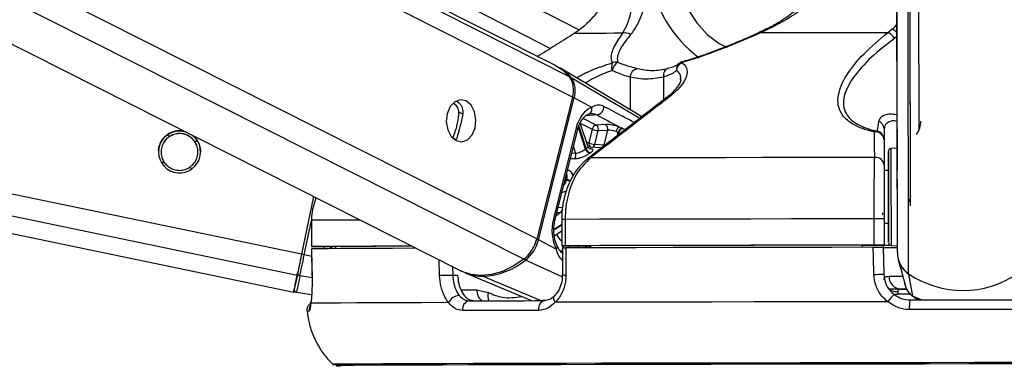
# Model space of a CAD drawing. Header units: millimetres. Extents: x 20 to 22981, y 40 to 19992.
# Tile 52 of 158: x 9293 to 9518, y 6420 to 6500. Entities that reach past the tile are written whole.
import ezdxf

# ---------------------------------------------------------------- set-up
doc = ezdxf.new("R2010")
doc.units = ezdxf.units.MM
doc.header["$LTSCALE"] = 2
doc.layers.add('COMPONENT_GEOMETRY', color=7, linetype='Continuous')
doc.styles.add('SLDTEXTSTYLE0', font='TXT', dxfattribs={"width": 0.75})
doc.dimstyles.new('SLDDIMSTYLE0', dxfattribs={"dimtxt": 100, "dimasz": 6.604, "dimexe": 0, "dimexo": 0.0625, "dimgap": 25, "dimtad": 0, "dimtih": 1, "dimtoh": 1, "dimdec": 0, "dimrnd": 1e-09, "dimzin": 12, "dimdsep": 46, "dimtxsty": 'SLDTEXTSTYLE0', "dimsah": 1, "dimcen": 0.09, "dimadec": 0, "dimazin": 3, "dimtfac": 1, "dimtdec": 0, "dimtofl": 0, "dimtmove": 0, "dimatfit": 3, "dimfxl": 1, "dimfrac": 2, "dimtolj": 1, "dimtzin": 12, "dimarcsym": 0})

# ---------------------------------------------------------------- blocks, each defined once
blk = doc.blocks.new('_D_5')
at = {"layer": 'COMPONENT_GEOMETRY', "color": 7}
for p, q in [((11066.92, 6612.47), (11066.92, 4346.67)), ((10829.9, 4326.36), (10799.43, 4326.36)), ((10799.43, 4326.36), (10799.43, 4167.61)), ((11303.93, 4326.36), (11334.4, 4326.36)), ((11334.4, 4326.36), (11334.4, 4167.61)), ((10799.43, 4167.61), (10829.9, 4167.61)), ((11334.4, 4167.61), (11303.93, 4167.61)), ((11066.92, 1752.2), (11066.92, 4017.99)), ((7627.41, 1752.2), (11073.27, 1752.2))]:
    blk.add_line(p, q, dxfattribs=at)
for points in [[(11066.92, 6612.47), (11065.9, 6605.86), (11067.93, 6605.86)], [(11066.92, 1752.2), (11067.93, 1758.8), (11065.9, 1758.8)]]:
    blk.add_solid(points, dxfattribs=at)
at = {"layer": 'COMPONENT_GEOMETRY', "color": 7, "char_height": 100, "attachment_point": 1, "style": 'SLDTEXTSTYLE0'}
for s, insert in [('7\'11.67"', (10829.9, 4296.52)), ('2430mm', (10794.14, 4146.9))]:
    blk.add_mtext(s, dxfattribs=dict(at, insert=insert))

msp = doc.modelspace()

# ---------------------------------------------------------------- linework, layer by layer
at = {"color": 7, "linetype": 'Continuous', "lineweight": 25}
for p, q in [((8513.58, 6612.47), (9355.99, 6437.49)), ((9057.09, 6612.47), (9394.08, 6442.36)), ((9415.7, 6489.2), (9171.49, 6612.47)), ((9182.22, 6612.47), (9414.56, 6493.07)), ((9493.63, 6480.13), (9493.46, 6603.42)), ((9496.66, 6457.15), (9496.48, 6586.14)), ((9496.63, 6480.15), (9496.48, 6586.14)), ((9498.63, 6474.52), (9498.49, 6582.48)), ((9421.11, 6497.24), (9419.99, 6496.46)), ((9491.45, 6496.65), (9492.43, 6497.43)), ((9462.16, 6496.68), (9462.15, 6496.68)), ((9434.16, 6478.22), (9416.69, 6488.63)), ((9441.86, 6488.65), (9441.18, 6488.46)), ((9419.56, 6481.98), (9411.43, 6449.63)), ((9411.83, 6449.42), (9419.96, 6481.77)), ((9423.97, 6479.62), (9419.96, 6481.77)), ((9493.67, 6446.52), (9493.63, 6480.13)), ((9420.41, 6474.93), (9415.21, 6454.21)), ((9423.16, 6470.61), (9421.35, 6476.01)), ((9424.1, 6474.66), (9423.31, 6471.53)), ((9427.15, 6475.7), (9425, 6475.6)), ((9430.86, 6474.9), (9430.16, 6475.21)), ((9490.63, 6474.75), (9490.65, 6465.2)), ((9415.57, 6453.85), (9420.78, 6474.56)), ((9424.64, 6471.2), (9425.43, 6474.32)), ((9425.43, 6474.32), (9427.58, 6474.42)), ((9427.58, 6474.42), (9426.73, 6471.04)), ((9429.53, 6474.15), (9430.02, 6473.96)), ((9426.21, 6470.39), (9423.52, 6470.58)), ((9426.73, 6471.04), (9424.64, 6471.2)), ((9490.64, 6472.25), (9490.64, 6466.46)), ((9493.64, 6470.31), (9492.21, 6470.23)), ((9491.65, 6465.2), (9490.65, 6465.2)), ((9490.65, 6465.2), (9490.65, 6465.2)), ((9360.52, 6459.31), (9357.78, 6446.15)), ((9360.52, 6459.31), (9357.78, 6446.15)), ((9360.02, 6453.88), (9360.03, 6447.88)), ((9360.02, 6453.88), (9360.04, 6453.88)), ((9360.04, 6453.88), (9360.05, 6447.88)), ((9417.11, 6454.09), (9417.12, 6448.09)), ((9417.11, 6454.09), (9417.11, 6454.09)), ((9417.9, 6454.09), (9417.91, 6448.09)), ((9488.4, 6448.23), (9488.39, 6454.23)), ((9490.66, 6454.23), (9490.67, 6448.23)), ((9490.66, 6453.2), (9491.66, 6453.2)), ((9415.42, 6450.33), (9417.12, 6451.47)), ((9362.03, 6447.88), (9365.51, 6447.88)), ((9365.51, 6447.89), (9365.51, 6447.42)), ((9415.85, 6447.27), (9411.83, 6449.42)), ((9417.71, 6448.09), (9423.7, 6448.09)), ((9423.7, 6448.1), (9423.71, 6447.6)), ((9485.67, 6448.2), (9490.67, 6448.21)), ((9485.67, 6448.21), (9485.67, 6447.72)), ((9490.45, 6448.21), (9490.46, 6447.71)), ((9490.67, 6448.19), (9490.45, 6448.19)), ((9490.46, 6447.73), (9490.58, 6441.62)), ((9490.67, 6448.21), (9490.67, 6448.23)), ((9490.67, 6448.21), (9490.67, 6448.19)), ((9490.67, 6448.21), (9490.67, 6448.18)), ((9490.67, 6448.18), (9490.67, 6448.19)), ((9492.24, 6448.17), (9493.67, 6448.1)), ((9360.06, 6447.38), (9360.16, 6441.21)), ((9360.09, 6447.38), (9360.08, 6447.38)), ((9417.29, 6447.59), (9417.29, 6441.45)), ((9493.89, 6444.93), (9494.34, 6443.26)), ((9494.34, 6443.26), (9494.53, 6442.57)), ((9360.18, 6441.21), (9360.16, 6441.21)), ((9392.27, 6441.41), (9393.37, 6441.41)), ((9395.13, 6441.9), (9410.21, 6435.57)), ((9417.29, 6441.45), (9417.29, 6441.45)), ((9497.19, 6436.57), (9496.27, 6441.6)), ((9495.25, 6439.89), (9495.27, 6439.82)), ((9495.33, 6439.49), (9495.43, 6439.11)), ((9360.07, 6436.87), (9356.61, 6437.4)), ((9397.76, 6438.07), (9400.39, 6437.43)), ((9493.75, 6437.63), (9493.82, 6437.04)), ((9494.49, 6438.18), (9495.71, 6438.18)), ((9497.42, 6436.46), (9497.84, 6436.15))]:
    msp.add_line(p, q, dxfattribs=at)
at = {"color": 8, "linetype": 'Continuous', "lineweight": 25}
for p, q in [((9356.78, 6441.33), (8532.84, 6612.47)), ((9357.78, 6446.15), (8557.07, 6612.47)), ((9408.45, 6444.99), (9076.67, 6612.47)), ((9411.43, 6449.63), (9088.85, 6612.47)), ((9419.56, 6481.98), (9161.06, 6612.47)), ((9418.91, 6486.62), (9169.58, 6612.47)), ((9196.94, 6612.47), (9421.1, 6497.27)), ((9493.67, 6446.52), (9493.46, 6603.42)), ((9496.25, 6441.7), (9496.05, 6587.82)), ((9493.61, 6495.82), (9493.02, 6495.35)), ((9434.91, 6477.12), (9419.31, 6486.38)), ((9432.73, 6486.48), (9432.74, 6479.07)), ((9440.32, 6486.5), (9440.33, 6481.3)), ((9394.6, 6478.06), (9393.67, 6478.54)), ((9425, 6475.6), (9422.03, 6477.1)), ((9425.18, 6477.9), (9422.61, 6477.72)), ((9435.36, 6477.46), (9434.15, 6478.2)), ((9422.57, 6470.09), (9420.92, 6475.01)), ((9420.99, 6475.23), (9422.69, 6470.17)), ((9421.36, 6476.04), (9424.1, 6474.66)), ((9327.81, 6473.09), (9327.03, 6473.25)), ((9393, 6472.28), (9392.2, 6472.69)), ((9429.82, 6473.19), (9430.02, 6473.96)), ((9430.14, 6473.9), (9430, 6473.32)), ((9334.15, 6471.77), (9333.35, 6471.94)), ((9419.78, 6470.6), (9420.28, 6469.14)), ((9420.28, 6469.14), (9419.42, 6469.15)), ((9326.54, 6467.01), (9325.73, 6467.17)), ((9332.89, 6465.69), (9332.08, 6465.86)), ((9417.97, 6463.4), (9418.22, 6463.28)), ((9418.17, 6463.1), (9417.93, 6463.23)), ((9417.27, 6456.74), (9416.31, 6456.77)), ((9416.88, 6455.63), (9415.85, 6454.93)), ((9416.03, 6455.66), (9416.88, 6455.63)), ((9358.4, 6446.02), (9360.02, 6453.81)), ((9415.35, 6451.8), (9417.11, 6452.99)), ((9417.11, 6452.78), (9415.35, 6451.6)), ((9364.46, 6447.88), (9364.65, 6447.41)), ((9417.42, 6448.09), (9417.05, 6446.61)), ((9418.72, 6447.59), (9418.84, 6448.09)), ((9420.96, 6448.09), (9420.84, 6447.6)), ((9360.09, 6445.67), (9358.4, 6446.02)), ((9389.27, 6441.34), (9389.18, 6444.84)), ((9392.23, 6443.3), (9392.27, 6441.41)), ((9417.25, 6441.02), (9408.86, 6444.81)), ((9360.18, 6440.77), (9357.41, 6441.23)), ((9412.27, 6435.57), (9399.17, 6441.11)), ((9394.14, 6438.07), (9397.76, 6438.07)), ((9496.62, 6437.04), (9493.82, 6437.04)), ((9497.19, 6436.57), (9499.28, 6435.74)), ((9497.87, 6436.23), (9497.19, 6436.57)), ((9364.9, 6421.05), (9364.9, 6421.05))]:
    msp.add_line(p, q, dxfattribs=at)
at = {"color": 8, "linetype": 'Continuous', "lineweight": 25, "flags": 128}
for points in [[(9441.97, 6518), (9442.22, 6513.72), (9442.97, 6509.56), (9444.2, 6505.63), (9445.86, 6502.04), (9447.92, 6498.89), (9450.32, 6496.26), (9453, 6494.22), (9454.67, 6493.33)], [(9444.55, 6489.98), (9444.53, 6489.97), (9444.52, 6489.95), (9444.51, 6489.91), (9444.51, 6489.87), (9444.51, 6489.81)], [(9420.41, 6474.93), (9420.58, 6474.83), (9420.7, 6474.74), (9420.76, 6474.65), (9420.78, 6474.58), (9420.78, 6474.56)], [(9423.31, 6471.53), (9422.98, 6471.57), (9422.84, 6471.58)], [(9492.21, 6470.23), (9492.21, 6470.22), (9492.21, 6469.69), (9492.21, 6468.44), (9492.21, 6466.57), (9492.22, 6464.19), (9492.22, 6461.47)], [(9492.22, 6461.47), (9492.22, 6458.6), (9492.23, 6455.77), (9492.23, 6453.18), (9492.23, 6450.99), (9492.24, 6449.37), (9492.24, 6448.41), (9492.24, 6448.17)], [(9371.13, 6453.95), (9370.08, 6453.94), (9366.68, 6453.93), (9363.86, 6453.91), (9361.65, 6453.9), (9360.04, 6453.88)], [(9415.21, 6454.21), (9415.37, 6454.11), (9415.49, 6454.02), (9415.56, 6453.93), (9415.58, 6453.86), (9415.57, 6453.84)], [(9415.85, 6447.27), (9415.99, 6447.45), (9416.08, 6447.63), (9416.13, 6447.79), (9416.12, 6447.94), (9416.1, 6448.01)], [(9491.79, 6441.12), (9492.67, 6441.12), (9493.77, 6441.12), (9494.9, 6441.12)], [(9415.62, 6435.19), (9415.45, 6435.51), (9415.34, 6435.83), (9415.29, 6436.12), (9415.31, 6436.37), (9415.4, 6436.57), (9415.48, 6436.67)], [(9492.72, 6437.14), (9493.21, 6437.05), (9493.82, 6437.04)]]:
    msp.add_lwpolyline(points, dxfattribs=at)
at = {"color": 7, "linetype": 'Continuous', "lineweight": 25, "flags": 128}
for points in [[(9431.03, 6496.51), (9429.11, 6496.51), (9427.34, 6496.5), (9425.72, 6496.49), (9424.26, 6496.49), (9422.95, 6496.48), (9421.8, 6496.47), (9420.81, 6496.47), (9419.99, 6496.46)], [(9491.45, 6496.65), (9487.64, 6496.65), (9483.87, 6496.64), (9480.15, 6496.63), (9476.48, 6496.63), (9472.87, 6496.62), (9469.33, 6496.61), (9465.86, 6496.6), (9462.46, 6496.6)], [(9415.7, 6489.2), (9417.29, 6488.19), (9418.91, 6486.62)], [(9441.42, 6488.47), (9441.16, 6488.44), (9440.92, 6488.33), (9440.71, 6488.14), (9440.54, 6487.9), (9440.41, 6487.6), (9440.33, 6487.26), (9440.3, 6486.89), (9440.32, 6486.5)], [(9395.31, 6481.09), (9394, 6481.37), (9392.71, 6480.91), (9391.65, 6479.79), (9390.97, 6478.19), (9390.78, 6476.33), (9391.11, 6474.52), (9391.9, 6473.01), (9393.04, 6472.05), (9394.35, 6471.78), (9395.63, 6472.23), (9396.69, 6473.35), (9397.37, 6474.96), (9397.56, 6476.81), (9397.24, 6478.63), (9396.44, 6480.13), (9395.31, 6481.09)], [(9430.98, 6474.83), (9430.95, 6474.85), (9430.86, 6474.9)], [(9493.63, 6474.61), (9493.63, 6474.63), (9493.63, 6473.94), (9493.64, 6472.63), (9493.64, 6470.91), (9493.64, 6469.03), (9493.64, 6467.29), (9493.65, 6465.96), (9493.65, 6465.22), (9493.65, 6465.2), (9493.65, 6465.9), (9493.64, 6467.21), (9493.64, 6468.93), (9493.64, 6470.8), (9493.64, 6472.54), (9493.63, 6473.88), (9493.63, 6474.61)], [(9430.02, 6473.96), (9430.11, 6473.91), (9430.14, 6473.9)], [(9488.5, 6468.21), (9479.78, 6468.2), (9471.16, 6468.18), (9462.69, 6468.17), (9454.4, 6468.15), (9446.32, 6468.14), (9438.48, 6468.12), (9430.92, 6468.11), (9423.67, 6468.09)], [(9491.65, 6461.35), (9491.65, 6463.92), (9491.65, 6466.17), (9491.64, 6467.94), (9491.64, 6469.12), (9491.64, 6469.62), (9491.64, 6469.41), (9491.64, 6468.51), (9491.64, 6466.97), (9491.65, 6465.2)], [(9491.65, 6465.2), (9491.65, 6465.53), (9491.65, 6465.8), (9491.65, 6465.35), (9491.65, 6464.24), (9491.65, 6462.59), (9491.65, 6460.56)], [(9491.66, 6453.2), (9491.66, 6452.24), (9491.67, 6450.47), (9491.67, 6449.29), (9491.67, 6448.79), (9491.67, 6449), (9491.67, 6449.9), (9491.67, 6451.44), (9491.66, 6453.5), (9491.66, 6455.96), (9491.66, 6458.64), (9491.65, 6461.35)], [(9491.65, 6460.56), (9491.66, 6458.39), (9491.66, 6456.31), (9491.66, 6454.54), (9491.66, 6453.28), (9491.66, 6452.65), (9491.66, 6452.74), (9491.66, 6453.2)], [(9490.31, 6455.61), (9490.31, 6455.61), (9490.31, 6455.6), (9490.31, 6455.57), (9490.31, 6455.52), (9490.31, 6455.46), (9490.32, 6455.39), (9490.32, 6455.31), (9490.32, 6455.22), (9490.32, 6455.12)], [(9488.39, 6454.23), (9478.88, 6454.21), (9469.5, 6454.2), (9460.28, 6454.18), (9451.26, 6454.16), (9442.47, 6454.15), (9433.96, 6454.13), (9425.76, 6454.11), (9417.9, 6454.09)], [(9360.05, 6447.88), (9360.03, 6447.88), (9360.11, 6447.88), (9360.28, 6447.88), (9360.52, 6447.88), (9360.83, 6447.88), (9361.2, 6447.88), (9361.6, 6447.88), (9362.03, 6447.88)], [(9382.92, 6447.99), (9378.59, 6447.98), (9374.06, 6447.96), (9370.09, 6447.94), (9366.69, 6447.93), (9363.87, 6447.91), (9361.65, 6447.9), (9360.05, 6447.88)], [(9382.95, 6447.98), (9382.08, 6447.98), (9378.17, 6447.96), (9374.71, 6447.95), (9371.7, 6447.93), (9369.16, 6447.92), (9367.09, 6447.9), (9365.51, 6447.89)], [(9417.91, 6448.09), (9417.6, 6448.09), (9417.36, 6448.09), (9417.2, 6448.09), (9417.12, 6448.09), (9417.14, 6448.09), (9417.25, 6448.09), (9417.44, 6448.09), (9417.71, 6448.09)], [(9488.4, 6448.23), (9478.89, 6448.21), (9469.51, 6448.2), (9460.29, 6448.18), (9451.27, 6448.16), (9442.48, 6448.15), (9433.97, 6448.13), (9425.77, 6448.11), (9417.91, 6448.09)], [(9488.19, 6447.73), (9478.74, 6447.71), (9469.41, 6447.69), (9460.24, 6447.68), (9451.27, 6447.66), (9442.53, 6447.65), (9434.07, 6447.63), (9425.9, 6447.61), (9418.08, 6447.59)], [(9485.67, 6448.21), (9477.36, 6448.2), (9469.16, 6448.19), (9461.09, 6448.17), (9453.18, 6448.16), (9445.46, 6448.14), (9437.96, 6448.13), (9430.7, 6448.11), (9423.7, 6448.1)], [(9488.3, 6441.55), (9488.23, 6445.55), (9488.19, 6447.73)], [(9492.37, 6448.17), (9490.97, 6448.17), (9490.45, 6448.17)], [(9357.78, 6446.15), (9357.64, 6445.45), (9357.49, 6444.75), (9357.35, 6444.08), (9357.22, 6443.43), (9357.09, 6442.83), (9356.98, 6442.27), (9356.87, 6441.77), (9356.78, 6441.33)], [(9357.78, 6446.15), (9357.65, 6445.52), (9357.52, 6444.9), (9357.4, 6444.3), (9357.28, 6443.72), (9357.17, 6443.18), (9357.06, 6442.68), (9356.97, 6442.23), (9356.89, 6441.84)], [(9357.41, 6441.23), (9357.5, 6441.66), (9357.6, 6442.16), (9357.72, 6442.72), (9357.84, 6443.32), (9357.97, 6443.96), (9358.11, 6444.63), (9358.26, 6445.32), (9358.4, 6446.02)], [(9383.91, 6447.5), (9383.57, 6447.5), (9378.54, 6447.48), (9374.04, 6447.46), (9370.09, 6447.44), (9366.7, 6447.43), (9363.9, 6447.41), (9361.69, 6447.4), (9360.08, 6447.38)], [(9360.08, 6447.38), (9360.14, 6443.38), (9360.18, 6441.21)], [(9418.08, 6447.59), (9418.08, 6443.59), (9418.08, 6441.42)], [(9408.45, 6444.99), (9406.04, 6443.41), (9403.58, 6442.25), (9401.13, 6441.54), (9398.74, 6441.3), (9396.47, 6441.53), (9394.37, 6442.22), (9394.08, 6442.36)], [(9356.78, 6441.33), (9356.44, 6439.68), (9356.19, 6438.48), (9356.04, 6437.74), (9355.99, 6437.49), (9356.04, 6437.73), (9356.11, 6438.09)], [(9356.12, 6438.11), (9356.13, 6438.17), (9356.17, 6438.35), (9356.23, 6438.65), (9356.31, 6439.07), (9356.42, 6439.6), (9356.56, 6440.24), (9356.71, 6440.99), (9356.89, 6441.84)], [(9357.41, 6441.23), (9357.22, 6440.35), (9357.07, 6439.58), (9356.93, 6438.92), (9356.82, 6438.38), (9356.73, 6437.95), (9356.66, 6437.65), (9356.63, 6437.46), (9356.61, 6437.4)], [(9389.27, 6441.34), (9389.56, 6441.35), (9389.91, 6441.36), (9390.3, 6441.37), (9390.72, 6441.38), (9391.15, 6441.39), (9391.56, 6441.4), (9391.94, 6441.41), (9392.27, 6441.41)], [(9495.75, 6438.17), (9493.71, 6438.17), (9491.72, 6438.17)], [(9359.89, 6434.98), (9359.9, 6435.3), (9359.9, 6435.33)], [(9391.33, 6435.12), (9385.15, 6435.1), (9379.57, 6435.08), (9374.62, 6435.06), (9370.3, 6435.04), (9366.66, 6435.03), (9363.7, 6435.01), (9361.44, 6434.99), (9359.89, 6434.98)], [(9396.05, 6435.53), (9398.04, 6435.54), (9400.07, 6435.54), (9402.14, 6435.55), (9404.26, 6435.55), (9406.42, 6435.56), (9408.63, 6435.56), (9410.88, 6435.57), (9413.17, 6435.58)], [(9411.89, 6433.36), (9411.89, 6433.78), (9411.94, 6434.19), (9412.05, 6434.57), (9412.21, 6434.91), (9412.41, 6435.19), (9412.64, 6435.4), (9412.9, 6435.53), (9413.17, 6435.58)], [(9491.51, 6435.33), (9481.23, 6435.31), (9471.08, 6435.3), (9461.11, 6435.28), (9451.37, 6435.26), (9441.9, 6435.24), (9432.76, 6435.22), (9423.99, 6435.21), (9415.62, 6435.19)], [(9496.58, 6435.73), (9499.6, 6435.74), (9502.63, 6435.74), (9505.66, 6435.75), (9508.69, 6435.75), (9511.72, 6435.76), (9514.74, 6435.76), (9517.77, 6435.76), (9520.79, 6435.77)], [(9411.89, 6433.36), (9409.57, 6433.35), (9407.29, 6433.35), (9405.05, 6433.34), (9402.86, 6433.34), (9400.71, 6433.33), (9398.61, 6433.32), (9396.55, 6433.32), (9394.54, 6433.31)], [(9520.96, 6433.55), (9517.89, 6433.55), (9514.83, 6433.55), (9511.76, 6433.54), (9508.69, 6433.54), (9505.62, 6433.53), (9502.55, 6433.53), (9499.48, 6433.53), (9496.42, 6433.52)], [(9521.24, 6421.45), (9511.22, 6421.44), (9501.18, 6421.42), (9491.18, 6421.41), (9481.27, 6421.39), (9471.49, 6421.38), (9461.89, 6421.36), (9452.52, 6421.34), (9443.42, 6421.32), (9434.64, 6421.31), (9426.22, 6421.29), (9418.2, 6421.27), (9410.63, 6421.25), (9403.53, 6421.23), (9396.95, 6421.21), (9390.91, 6421.19), (9385.44, 6421.17), (9380.57, 6421.16), (9376.33, 6421.14), (9372.73, 6421.12), (9369.8, 6421.1), (9367.54, 6421.09), (9365.97, 6421.07), (9365.1, 6421.06), (9364.9, 6421.05)], [(9520.06, 6421.16), (9509.97, 6421.15), (9499.87, 6421.13), (9489.82, 6421.12), (9479.86, 6421.1), (9470.04, 6421.09), (9460.42, 6421.07), (9451.04, 6421.05), (9441.94, 6421.03), (9433.18, 6421.01), (9424.79, 6421), (9416.83, 6420.98), (9409.32, 6420.96), (9402.3, 6420.94), (9395.82, 6420.92), (9389.89, 6420.9), (9384.56, 6420.88), (9379.85, 6420.86), (9375.78, 6420.85), (9372.37, 6420.83), (9369.64, 6420.81), (9367.61, 6420.8), (9366.27, 6420.78), (9365.65, 6420.77), (9365.74, 6420.75), (9366.54, 6420.74), (9366.64, 6420.74)], [(9520.05, 6421.16), (9509.97, 6421.15), (9499.88, 6421.13), (9489.84, 6421.12), (9479.9, 6421.1), (9470.09, 6421.09), (9460.48, 6421.07), (9451.11, 6421.05), (9442.03, 6421.03), (9433.28, 6421.01), (9424.9, 6421), (9416.94, 6420.98), (9409.44, 6420.96), (9402.44, 6420.94), (9395.96, 6420.92), (9390.04, 6420.9), (9384.72, 6420.88), (9380.01, 6420.86), (9375.95, 6420.85), (9372.54, 6420.83), (9369.82, 6420.81), (9367.78, 6420.8), (9366.45, 6420.78), (9365.83, 6420.77), (9365.92, 6420.75), (9366.59, 6420.74)]]:
    msp.add_lwpolyline(points, dxfattribs=at)
at = {"color": 8, "linetype": 'Continuous', "lineweight": 25}
for centre, radius, start, end in [((9465.68, 6514.1), 28.87, 188.6971, 233.3065), ((9491.7, 6494.94), 2.59, 42.5844, 73.6883), ((9462.23, 6496.35), 0.341, 47.3481, 101.9916), ((9444.92, 6488.34), 1.66, 132.0225, 189.7872), ((9419.1, 6486), 0.431, 61.0755, 96.5175), ((9419.1, 6480.05), 1.93, 63.5643, 76.6645), ((9441.51, 6481.09), 0.906, 81.9422, 126.473), ((9424.18, 6471.36), 0.885, 168.8551, 244.7425), ((9423.8, 6471.36), 0.864, 287.5901, 348.7801), ((9425.87, 6471.21), 0.874, 289.5141, 348.6129), ((9423.56, 6467.2), 0.896, 83.0214, 127.192), ((9419.69, 6466.42), 3.64, 245.3611, 260.679), ((9419.74, 6466.44), 3.51, 244.3091, 260.7781), ((9502.42, 6457.14), 6.16, 159.2997, 169.7116), ((9417.89, 6359.97), 94.12, 89.9919, 90.4727), ((9425.18, 6456.57), 11, 212.5266, 222.8674), ((9410.97, 6447.7), 1.93, 63.5647, 76.671), ((9424.83, 6447.21), 1.49, 143.6651, 164.4656), ((9424.96, 6447.16), 1.49, 147.865, 162.9426), ((9409.3, 6445.67), 0.966, 218.3745, 242.9353), ((9399.35, 6441.52), 0.448, 209.7581, 245.1635), ((9417.89, 6446.17), 4.76, 262.6989, 272.2487), ((9401.05, 6437.95), 3.29, 177.9227, 227.0334), ((9403.25, 6436.64), 2.97, 164.5305, 201.6725), ((9493.58, 6440.76), 3.13, 233.7628, 273.0369), ((9361.52, 6433.37), 2.01, 154.5421, 186.2768), ((9359.41, 6429), 4.15, 88.4762, 95.4366)]:
    msp.add_arc(centre, radius, start, end, dxfattribs=at)
at = {"color": 7, "linetype": 'Continuous', "lineweight": 25}
for centre, radius, start, end in [((9431.64, 6494.55), 2.05, 54.3177, 107.1937), ((9490.73, 6494.19), 2.56, 26.7968, 73.7869), ((9411.5, 6479.98), 10.09, 39.3689, 59.0584), ((9431.07, 6488.83), 2.59, 158.834, 198.2943), ((9431.47, 6487.44), 2.92, 122.5021, 168.4669), ((9429.48, 6487.87), 2.07, 78.2048, 113.4864), ((9434.75, 6486.45), 2.03, 98.7792, 179.1879), ((9445.48, 6487.83), 2.21, 116.1329, 173.973), ((9445.11, 6488.06), 2, 106.4418, 130.8408), ((9414.51, 6483.63), 5.31, 341.8809, 34.1768), ((9414.94, 6483.41), 5.28, 341.8809, 34.1768), ((9422.83, 6479.26), 1.2, 283.8261, 17.5992), ((9424.81, 6479.8), 1.94, 281.0037, 1.4901), ((9425.26, 6474.44), 1.19, 102.7299, 169.4944), ((9425.61, 6477.87), 3.55, 244.7707, 267.1395), ((9424.27, 6474.64), 1.21, 344.6432, 52.5288), ((9426.42, 6474.74), 1.21, 344.6432, 52.5288), ((9431.09, 6473.93), 1.58, 125.9891, 171.9367), ((9431.22, 6473.72), 1.23, 107.1611, 168.9345), ((9431.34, 6473.66), 1.23, 107.3604, 168.9118), ((9488.73, 6474.72), 1.91, 0.7733, 68.156), ((9493.82, 6476.51), 5.21, 324.3147, 0.0218), ((9329.95, 6469.48), 4.8, 76.1192, 51.2362), ((9488.99, 6473.5), 0.709, 86.81, 135.299), ((9488.73, 6472.11), 1.91, 4.388, 97.4098), ((9488.64, 6472.25), 2, 0.0913, 78.7209), ((9427.01, 6463.61), 7.86, 123.3249, 124.3543), ((9423.91, 6470.51), 1.27, 195.5171, 258.4523), ((9424.82, 6474.74), 3.55, 244.7707, 267.1395), ((9492.24, 6469.63), 0.6, 93.077, 180.077), ((9418.98, 6468.73), 1.36, 324.1891, 17.5508), ((9423.8, 6470.46), 1.28, 196.3295, 258.6086), ((9427.62, 6463.24), 7.22, 123.3249, 124.3543), ((9488.74, 6466.32), 1.91, 4.3756, 97.132), ((9433.56, 6459.33), 15.84, 165.5755, 166.2207), ((9416.08, 6456.53), 1.21, 311.7139, 9.7357), ((9489.6, 6014.51), 439.72, 89.8619, 90.1577), ((9403.16, 6451.67), 8.52, 308.3711, 346.1743), ((9403.6, 6451.45), 8.47, 308.3711, 346.1743), ((9489.61, 6008.51), 439.72, 89.8619, 90.1577), ((9492.87, 6826.96), 379.29, 269.6353, 270.125), ((9491.97, 6588.48), 140.3, 269.4695, 270.0942), ((9492.27, 6448.77), 0.6, 180.077, 267.077), ((9333.45, 6326.72), 121.89, 78.1892, 78.4859), ((9499.51, 6446.55), 5.84, 180.2697, 236.0602), ((9398.42, 6457.65), 16.55, 272.5799, 309.1049), ((9499.54, 6446.44), 5.84, 194.9295, 235.9582), ((9357.45, 6441.79), 0.56, 174.8312, 265.9228), ((9399.06, 6451.4), 10.28, 247.5116, 270.5684), ((9488.12, 6484.22), 42.67, 270.2445, 273.296), ((9494.64, 6441.03), 2.85, 178.1586, 267.0334), ((9508.65, 6460.03), 22.13, 235.9097, 304.2443), ((9356.71, 6437.99), 0.6, 168.266, 261.266), ((9393.86, 6433.96), 2.79, 92.4204, 155.4394), ((9497.34, 6431.61), 6.92, 129.4614, 147.513), ((9396.37, 6433.69), 1.87, 99.6963, 191.6624), ((9503.5, 6434.12), 7.1, 166.8745, 184.8602), ((9365.87, 6440.38), 19.35, 267.1072, 270.7076)]:
    msp.add_arc(centre, radius, start, end, dxfattribs=at)
for centre, major_axis, ratio, start_param, end_param in [((9425.06, 6472.45), (0.15, 7.38), 0.67204, 0.250533, 1.241199), ((9428.91, 6474.75), (2.74, -0.58), 0.275806, 1.154067, 2.323761), ((9428.71, 6473.81), (1.77, -0.33), 0.295802, 1.146889, 2.316582), ((9419.86, 6451.73), (0.15, 7.38), 0.67204, 1.241199, 2.231865)]:
    msp.add_ellipse(centre, major_axis=major_axis, ratio=ratio, start_param=start_param, end_param=end_param, dxfattribs=at)
at = {"color": 8, "linetype": 'Continuous', "lineweight": 25}
msp.add_ellipse((9369.87, 6449.95), major_axis=(-4.84, 5.57), ratio=0.999929, start_param=1.139058, end_param=1.206967, dxfattribs=at)
at = {"color": 7, "linetype": 'Continuous', "lineweight": 25}
for points, knots in [([(9429.35, 6511.77), (9428.99, 6509.97), (9428.19, 6506.08), (9425.66, 6501.78), (9423.17, 6498.91), (9421.79, 6497.79), (9421.11, 6497.24)], [0, 0, 0, 0, 0.301539, 0.649276, 0.826766, 1, 1, 1, 1]), ([(9431.03, 6496.51), (9431.42, 6497.22), (9432.21, 6498.65), (9432.94, 6501.27), (9433.48, 6504.11), (9433.83, 6506.79), (9433.93, 6508.78), (9433.97, 6509.61)], [0, 0, 0, 0, 0.245373, 0.495297, 0.678097, 0.864612, 1, 1, 1, 1]), ([(9437.14, 6509.73), (9437.06, 6508.87), (9436.87, 6506.85), (9436.33, 6504.08), (9435.51, 6501.16), (9434.43, 6498.42), (9433.37, 6496.96), (9432.83, 6496.22)], [0, 0, 0, 0, 0.135243, 0.316731, 0.502899, 0.748887, 1, 1, 1, 1]), ([(9477.42, 6510.16), (9477.11, 6509.5), (9476.34, 6507.87), (9474.51, 6505.47), (9471.99, 6502.86), (9468.83, 6500.37), (9465.49, 6498.23), (9463.15, 6497.19), (9462.14, 6496.73)], [0, 0, 0, 0, 0.102179, 0.255592, 0.427605, 0.620658, 0.834549, 1, 1, 1, 1]), ([(9478.56, 6509.73), (9477.81, 6508.5), (9476.26, 6505.96), (9472.98, 6502.82), (9468.46, 6499.43), (9464.77, 6497.69), (9462.46, 6496.6)], [0, 0, 0, 0, 0.202402, 0.415938, 0.635024, 1, 1, 1, 1]), ([(9419.99, 6496.46), (9418.7, 6495.65), (9416.12, 6494.03), (9413.32, 6492.28), (9411.76, 6491.34), (9411.63, 6491.25)], [0, 0, 0, 0, 0.475763, 0.953424, 1, 1, 1, 1]), ([(9428.66, 6489.77), (9428.57, 6490.08), (9428.25, 6491.15), (9428.91, 6493.41), (9430.31, 6495.47), (9431.03, 6496.51)], [0, 0, 0, 0, 0.163716, 0.575625, 1, 1, 1, 1]), ([(9432.83, 6496.22), (9432.08, 6495.27), (9430.55, 6493.35), (9429.67, 6491.23), (9429.85, 6490.18), (9429.91, 6489.9)], [0, 0, 0, 0, 0.414625, 0.838122, 1, 1, 1, 1]), ([(9462.46, 6496.6), (9461.28, 6496.08), (9458.92, 6495.05), (9455.24, 6493.55), (9451.45, 6492.1), (9447.85, 6490.83), (9445.52, 6490.12), (9444.51, 6489.81)], [0, 0, 0, 0, 0.206298, 0.413382, 0.623939, 0.836399, 1, 1, 1, 1]), ([(9462.15, 6496.67), (9461.6, 6496.42), (9459.5, 6495.47), (9455.96, 6493.96), (9452.88, 6492.79), (9451.45, 6492.25)], [0, 0, 0, 0, 0.162349, 0.610529, 1, 1, 1, 1]), ([(9488.49, 6474), (9488.13, 6474.08), (9486.15, 6474.54), (9483.09, 6475.79), (9480.87, 6477.95), (9480.06, 6480.23), (9480.17, 6483.19), (9481.96, 6487.14), (9485.85, 6491.95), (9489.57, 6495.07), (9491.45, 6496.65)], [0, 0, 0, 0, 0.024025, 0.134638, 0.244509, 0.33263, 0.423982, 0.601094, 0.798253, 1, 1, 1, 1]), ([(9493.02, 6495.35), (9491.18, 6493.91), (9487.47, 6491.02), (9483.48, 6486.56), (9481.54, 6482.86), (9481.27, 6480.1), (9481.9, 6477.96), (9483.93, 6475.9), (9486.82, 6474.73), (9488.69, 6474.29), (9489.03, 6474.21)], [0, 0, 0, 0, 0.200857, 0.405166, 0.583295, 0.670995, 0.761395, 0.868867, 0.976541, 1, 1, 1, 1]), ([(9451.45, 6492.25), (9451.44, 6492.25), (9450.15, 6491.75), (9447.83, 6490.96), (9445.53, 6490.27), (9444.55, 6489.98)], [0, 0, 0, 0, 0.001983, 0.576792, 1, 1, 1, 1]), ([(9429.91, 6489.9), (9430.29, 6489.75), (9431.97, 6489.15), (9433.37, 6488.75), (9434.44, 6488.45)], [0, 0, 0, 0, 0.231591, 1, 1, 1, 1]), ([(9434.44, 6488.45), (9435.54, 6488.25), (9437.77, 6487.85), (9440.19, 6488.26), (9441.42, 6488.47)], [0, 0, 0, 0, 0.492367, 1, 1, 1, 1]), ([(9444.51, 6489.81), (9444.56, 6489.77), (9445.23, 6489.34), (9446.02, 6488.03), (9445.38, 6485.86), (9443.72, 6483.72), (9442.33, 6482.56), (9441.64, 6481.98)], [0, 0, 0, 0, 0.0242805, 0.2827679, 0.6129867, 0.8064825, 1, 1, 1, 1]), ([(9443.74, 6489.56), (9443.66, 6489.49), (9443.42, 6489.25), (9442.77, 6488.89), (9442.05, 6488.7), (9441.86, 6488.65)], [0, 0, 0, 0, 0.260413, 0.804878, 1, 1, 1, 1]), ([(9432.73, 6486.48), (9431.74, 6486.8), (9430.47, 6487.22), (9428.96, 6487.87), (9428.62, 6488.02)], [0, 0, 0, 0, 0.768074, 1, 1, 1, 1]), ([(9440.32, 6486.5), (9439.02, 6486.28), (9436.39, 6485.84), (9433.96, 6486.26), (9432.73, 6486.48)], [0, 0, 0, 0, 0.4927247, 1, 1, 1, 1]), ([(9443.28, 6488.06), (9443.12, 6487.91), (9442.42, 6487.25), (9441.23, 6486.83), (9440.32, 6486.5)], [0, 0, 0, 0, 0.2319257, 1, 1, 1, 1]), ([(9444.27, 6485.97), (9444.27, 6485.87), (9444.27, 6485.63), (9443.85, 6484.68), (9442.84, 6483.45), (9441.84, 6482.45), (9441.07, 6481.91), (9440.95, 6481.82)], [0, 0, 0, 0, 0.189135, 0.440708, 0.693317, 0.949531, 1, 1, 1, 1]), ([(9440.98, 6481.81), (9436.79, 6478.58), (9430.8, 6473.96), (9424.82, 6469.3), (9423.03, 6467.91)], [0, 0, 0, 0, 0.700008, 1, 1, 1, 1]), ([(9441.64, 6481.98), (9440.81, 6481.34), (9436.67, 6478.15), (9430.68, 6473.52), (9425.52, 6469.53), (9423.67, 6468.09)], [0, 0, 0, 0, 0.138099, 0.690493, 1, 1, 1, 1]), ([(9393.67, 6478.54), (9393.62, 6478.86), (9393.53, 6479.52), (9393.01, 6480.24), (9392.53, 6480.44), (9392.34, 6480.53)], [0, 0, 0, 0, 0.375658, 0.75083, 1, 1, 1, 1]), ([(9393.1, 6481.04), (9393.19, 6481), (9393.45, 6480.87), (9393.81, 6480.53), (9394.19, 6480.04), (9394.45, 6479.47), (9394.58, 6478.85), (9394.58, 6478.35), (9394.53, 6478.06), (9394.52, 6477.98)], [0, 0, 0, 0, 0.08421, 0.258333, 0.429078, 0.605154, 0.769021, 0.938365, 1, 1, 1, 1]), ([(9426.74, 6479.85), (9426.55, 6479.94), (9426.15, 6480.12), (9425.64, 6480.18), (9425.12, 6480.13), (9424.6, 6479.98), (9424.18, 6479.74), (9423.97, 6479.62)], [0, 0, 0, 0, 0.205784, 0.418257, 0.553993, 0.774326, 1, 1, 1, 1]), ([(9392.2, 6472.69), (9392.33, 6472.9), (9392.59, 6473.29), (9392.93, 6474.3), (9393.23, 6475.44), (9393.48, 6476.62), (9393.63, 6477.67), (9393.66, 6478.26), (9393.67, 6478.54)], [0, 0, 0, 0, 0.204636, 0.376335, 0.548834, 0.703363, 0.864285, 1, 1, 1, 1]), ([(9394.52, 6477.98), (9394.43, 6477.56), (9394.26, 6476.72), (9393.93, 6475.33), (9393.62, 6474.12), (9393.36, 6473.19), (9393.23, 6472.77), (9393.16, 6472.56)], [0, 0, 0, 0, 0.222076, 0.445772, 0.640142, 0.821651, 1, 1, 1, 1]), ([(9420.78, 6474.56), (9420.86, 6474.85), (9421.11, 6475.71), (9421.75, 6476.91), (9422.59, 6477.8), (9423.11, 6478.04), (9423.33, 6478.14)], [0, 0, 0, 0, 0.156397, 0.463095, 0.767226, 1, 1, 1, 1]), ([(9423.12, 6478.1), (9423.42, 6478.18), (9424.11, 6478.37), (9424.79, 6478.07), (9425.18, 6477.9)], [0, 0, 0, 0, 0.429774, 1, 1, 1, 1]), ([(9425.18, 6477.9), (9426.77, 6477.04), (9428.44, 6476.14), (9430.1, 6475.24), (9430.16, 6475.21)], [0, 0, 0, 0, 0.961066, 1, 1, 1, 1]), ([(9435.32, 6477.43), (9434.97, 6477.7), (9434.62, 6477.97), (9434.22, 6478.18), (9434.21, 6478.19)], [0, 0, 0, 0, 0.969553, 1, 1, 1, 1]), ([(9431.67, 6474.39), (9431.62, 6474.43), (9431.43, 6474.58), (9431.17, 6474.73), (9430.98, 6474.83)], [0, 0, 0, 0, 0.27439, 1, 1, 1, 1]), ([(9489.03, 6474.21), (9489.07, 6474.27), (9489.21, 6474.5), (9489.34, 6475.65), (9489.44, 6476.49)], [0, 0, 0, 0, 0.2751571, 1, 1, 1, 1]), ([(9490.63, 6474.75), (9490.63, 6474.09), (9490.64, 6472.76), (9490.64, 6472.42), (9490.64, 6472.25)], [0, 0, 0, 0, 0.495319, 1, 1, 1, 1]), ([(9325.2, 6469.47), (9325.18, 6469.68), (9325.15, 6470.3), (9325.47, 6471.32), (9326.03, 6472.34), (9326.52, 6472.83), (9326.77, 6473.07)], [0, 0, 0, 0, 0.152879, 0.449969, 0.7274, 1, 1, 1, 1]), ([(9327.81, 6473.09), (9327.44, 6472.82), (9326.76, 6472.33), (9326.06, 6471.21), (9325.72, 6470.01), (9325.75, 6468.83), (9326.03, 6467.81), (9326.38, 6467.26), (9326.54, 6467.01)], [0, 0, 0, 0, 0.204636, 0.376335, 0.548834, 0.703363, 0.864285, 1, 1, 1, 1]), ([(9327.81, 6473.06), (9327.44, 6472.79), (9326.75, 6472.3), (9326.07, 6471.18), (9325.74, 6470.19), (9325.77, 6469.61), (9325.78, 6469.44)], [0, 0, 0, 0, 0.33088, 0.608503, 0.887419, 1, 1, 1, 1]), ([(9326.77, 6473.07), (9327.11, 6473.33), (9327.8, 6473.86), (9329.18, 6474.27), (9330.48, 6474.33), (9331.22, 6474.05), (9331.51, 6473.95)], [0, 0, 0, 0, 0.272227, 0.54404, 0.82401, 1, 1, 1, 1]), ([(9333.35, 6471.94), (9333.09, 6472.23), (9332.59, 6472.83), (9331.47, 6473.45), (9330.21, 6473.73), (9328.9, 6473.62), (9328.17, 6473.26), (9327.81, 6473.09)], [0, 0, 0, 0, 0.196452, 0.39265, 0.593358, 0.798818, 1, 1, 1, 1]), ([(9333.35, 6471.91), (9333.09, 6472.2), (9332.59, 6472.8), (9331.47, 6473.42), (9330.21, 6473.7), (9328.9, 6473.59), (9328.17, 6473.23), (9327.81, 6473.06)], [0, 0, 0, 0, 0.196452, 0.39265, 0.593358, 0.798818, 1, 1, 1, 1]), ([(9332.62, 6473.39), (9332.87, 6473.22), (9333.54, 6472.79), (9334.03, 6472.04), (9334.26, 6471.58), (9334.29, 6471.5)], [0, 0, 0, 0, 0.3408053, 0.8967394, 1, 1, 1, 1]), ([(9393.16, 6472.56), (9393.12, 6472.45), (9393.06, 6472.31), (9392.95, 6472.21), (9392.92, 6472.19)], [0, 0, 0, 0, 0.807351, 1, 1, 1, 1]), ([(9430.14, 6473.9), (9430.26, 6473.83), (9430.43, 6473.73), (9430.51, 6473.63), (9430.54, 6473.6)], [0, 0, 0, 0, 0.7188242, 1, 1, 1, 1]), ([(9488.5, 6468.21), (9488.5, 6468.85), (9488.5, 6470.78), (9488.49, 6472.71), (9488.49, 6474)], [0, 0, 0, 0, 0.330975, 1, 1, 1, 1]), ([(9332.08, 6465.86), (9332.45, 6466.12), (9333.13, 6466.61), (9333.83, 6467.73), (9334.17, 6468.92), (9334.14, 6470.11), (9333.86, 6471.13), (9333.51, 6471.68), (9333.35, 6471.94)], [0, 0, 0, 0, 0.204636, 0.376335, 0.548834, 0.703363, 0.864285, 1, 1, 1, 1]), ([(9334.11, 6469.45), (9334.11, 6469.65), (9334.13, 6470.25), (9333.85, 6471.1), (9333.5, 6471.65), (9333.35, 6471.91)], [0, 0, 0, 0, 0.222525, 0.644296, 1, 1, 1, 1]), ([(9334.29, 6471.5), (9334.38, 6471.31), (9334.54, 6470.92), (9334.69, 6470.27), (9334.76, 6469.77), (9334.74, 6469.51), (9334.74, 6469.47)], [0, 0, 0, 0, 0.316137, 0.639493, 0.956151, 1, 1, 1, 1]), ([(9423.56, 6470.15), (9423.57, 6470.15), (9423.58, 6470.14), (9423.5, 6470.17), (9423.34, 6470.3), (9423.18, 6470.48), (9423.17, 6470.61), (9423.17, 6470.61)], [0, 0, 0, 0, 0.069903, 0.319541, 0.599844, 0.97997, 1, 1, 1, 1]), ([(9423.66, 6469.27), (9423.75, 6469.33), (9424.02, 6469.52), (9424.28, 6469.78), (9424.3, 6469.99), (9424.04, 6470.14), (9423.67, 6470.18), (9423.47, 6470.21)], [0, 0, 0, 0, 0.116734, 0.333017, 0.551924, 0.773865, 1, 1, 1, 1]), ([(9423.04, 6467.89), (9422.47, 6467.41), (9421.22, 6466.36), (9419.66, 6464.17), (9418.36, 6461.51), (9417.51, 6458.54), (9417.1, 6456.01), (9417.15, 6454.52), (9417.17, 6454.09)], [0, 0, 0, 0, 0.160179, 0.348659, 0.538864, 0.731206, 0.922251, 1, 1, 1, 1]), ([(9423.67, 6468.09), (9422.63, 6467.07), (9420.54, 6465.02), (9418.55, 6460.29), (9417.93, 6456.45), (9417.9, 6454.38), (9417.9, 6454.09)], [0, 0, 0, 0, 0.317078, 0.634488, 0.949899, 1, 1, 1, 1]), ([(9420.08, 6467.93), (9420.21, 6467.94), (9420.58, 6467.94), (9421.28, 6468.1), (9422.12, 6468.41), (9422.93, 6468.81), (9423.34, 6469.07), (9423.55, 6469.2)], [0, 0, 0, 0, 0.1195841, 0.3492876, 0.5730206, 0.7884361, 1, 1, 1, 1]), ([(9422.57, 6470.09), (9422.43, 6470), (9422.15, 6469.81), (9421.62, 6469.51), (9421.06, 6469.26), (9420.6, 6469.14), (9420.36, 6469.14), (9420.28, 6469.14)], [0, 0, 0, 0, 0.219859, 0.440343, 0.66314, 0.88549, 1, 1, 1, 1]), ([(9488.39, 6454.23), (9488.39, 6456.01), (9488.39, 6459.59), (9488.43, 6464.33), (9488.47, 6467), (9488.5, 6468.05), (9488.5, 6468.21)], [0, 0, 0, 0, 0.31366, 0.627146, 0.941618, 1, 1, 1, 1]), ([(9326.54, 6467.01), (9326.8, 6466.71), (9327.3, 6466.11), (9328.43, 6465.49), (9329.68, 6465.21), (9330.99, 6465.32), (9331.72, 6465.68), (9332.08, 6465.86)], [0, 0, 0, 0, 0.196452, 0.39265, 0.593358, 0.798818, 1, 1, 1, 1]), ([(9490.64, 6466.46), (9490.65, 6466.32), (9490.65, 6465.4), (9490.65, 6463.07), (9490.66, 6458.92), (9490.66, 6455.79), (9490.66, 6454.23)], [0, 0, 0, 0, 0.0584425, 0.3730889, 0.6865236, 1, 1, 1, 1]), ([(9361.03, 6459.04), (9360.59, 6457.62), (9360.06, 6455.93), (9360.04, 6454.17), (9360.04, 6453.88)], [0, 0, 0, 0, 0.838417, 1, 1, 1, 1]), ([(9496.36, 6458.24), (9496.36, 6458.24), (9496.42, 6458.24), (9496.53, 6458.23), (9496.62, 6458.23), (9496.66, 6458.23)], [0, 0, 0, 0, 0.061815, 0.586012, 1, 1, 1, 1]), ([(9416.09, 6448.01), (9415.98, 6448.26), (9415.65, 6449), (9415.31, 6450.51), (9415.26, 6452.3), (9415.48, 6453.38), (9415.57, 6453.85)], [0, 0, 0, 0, 0.152667, 0.457015, 0.763395, 1, 1, 1, 1]), ([(9417.54, 6446.3), (9417.4, 6446.35), (9417.03, 6446.51), (9416.57, 6447.09), (9416.23, 6447.78), (9416.1, 6448.05)], [0, 0, 0, 0, 0.251836, 0.710099, 1, 1, 1, 1]), ([(9488.19, 6447.73), (9488.41, 6447.73), (9488.86, 6447.73), (9489.51, 6447.73), (9490.02, 6447.73), (9490.39, 6447.73), (9490.44, 6447.73), (9490.46, 6447.73)], [0, 0, 0, 0, 0.197556, 0.39511, 0.592696, 0.790302, 1, 1, 1, 1]), ([(9417.31, 6447.59), (9417.31, 6447.59), (9417.32, 6447.59), (9417.57, 6447.59), (9417.91, 6447.59), (9418.08, 6447.59)], [0, 0, 0, 0, 0.247529, 0.612594, 1, 1, 1, 1]), ([(9360.18, 6441.21), (9360.18, 6440.68), (9360.19, 6439.25), (9360.11, 6437.04), (9359.98, 6435.61), (9359.9, 6435.02), (9359.89, 6434.98)], [0, 0, 0, 0, 0.220493, 0.593656, 0.970348, 1, 1, 1, 1]), ([(9391.33, 6435.12), (9391.02, 6435.53), (9390.3, 6436.52), (9389.5, 6438.67), (9389.34, 6440.45), (9389.27, 6441.34)], [0, 0, 0, 0, 0.260354, 0.63069, 1, 1, 1, 1]), ([(9392.27, 6441.41), (9392.33, 6440.75), (9392.44, 6439.41), (9393.01, 6437.8), (9393.53, 6437.06), (9393.75, 6436.75)], [0, 0, 0, 0, 0.370015, 0.740315, 1, 1, 1, 1]), ([(9393.37, 6441.41), (9393.43, 6440.75), (9393.54, 6439.41), (9394.22, 6437.64), (9395.2, 6436.31), (9396.27, 6435.62), (9396.98, 6435.56), (9397.25, 6435.53)], [0, 0, 0, 0, 0.215288, 0.430555, 0.64649, 0.863795, 1, 1, 1, 1]), ([(9417.24, 6441.45), (9417.25, 6441.23), (9417.3, 6440.36), (9416.92, 6438.93), (9416.26, 6437.49), (9415.67, 6436.93), (9415.44, 6436.7)], [0, 0, 0, 0, 0.117353, 0.449529, 0.779923, 1, 1, 1, 1]), ([(9418.08, 6441.42), (9418.05, 6440.89), (9417.98, 6439.46), (9417.26, 6437.25), (9416.27, 6435.82), (9415.66, 6435.23), (9415.62, 6435.19)], [0, 0, 0, 0, 0.220493, 0.593656, 0.970348, 1, 1, 1, 1]), ([(9491.51, 6435.33), (9491.03, 6435.74), (9489.89, 6436.73), (9488.63, 6438.88), (9488.41, 6440.66), (9488.3, 6441.55)], [0, 0, 0, 0, 0.260354, 0.63069, 1, 1, 1, 1]), ([(9490.58, 6441.62), (9490.65, 6440.95), (9490.81, 6439.62), (9491.75, 6438.01), (9492.6, 6437.26), (9492.95, 6436.96)], [0, 0, 0, 0, 0.370015, 0.740315, 1, 1, 1, 1]), ([(9490.6, 6440.36), (9490.63, 6440.55), (9490.7, 6441.02), (9491.39, 6441.08), (9491.79, 6441.12)], [0, 0, 0, 0, 0.416459, 1, 1, 1, 1]), ([(9494.53, 6442.57), (9494.66, 6442.09), (9494.93, 6441.1), (9495.21, 6440.1), (9495.35, 6439.59)], [0, 0, 0, 0, 0.493257, 1, 1, 1, 1]), ([(9393.75, 6436.75), (9394.11, 6436.38), (9394.82, 6435.68), (9395.65, 6435.58), (9396.05, 6435.53)], [0, 0, 0, 0, 0.519417, 1, 1, 1, 1]), ([(9415.45, 6436.7), (9415.35, 6436.58), (9414.91, 6436.08), (9414.02, 6435.63), (9413.25, 6435.61), (9412.82, 6435.6)], [0, 0, 0, 0, 0.1225357, 0.5066317, 1, 1, 1, 1]), ([(9492.95, 6436.96), (9493.53, 6436.59), (9494.64, 6435.89), (9495.95, 6435.78), (9496.58, 6435.73)], [0, 0, 0, 0, 0.5194166, 1, 1, 1, 1]), ([(9494.49, 6438.18), (9494.26, 6438.16), (9493.99, 6438.14), (9493.76, 6437.94), (9493.75, 6437.76), (9493.75, 6437.63)], [0, 0, 0, 0, 0.477795, 0.583752, 1, 1, 1, 1]), ([(9495.88, 6438.08), (9495.92, 6437.99), (9496.07, 6437.61), (9496.41, 6437.19), (9496.74, 6436.95), (9496.83, 6436.89)], [0, 0, 0, 0, 0.189551, 0.796219, 1, 1, 1, 1]), ([(9360.05, 6435.1), (9360.02, 6435.09), (9359.83, 6435), (9359.47, 6434.68), (9359.13, 6434.13), (9358.96, 6433.55), (9359.04, 6433.2), (9359.06, 6433.09)], [0, 0, 0, 0, 0.052615, 0.293012, 0.564554, 0.860733, 1, 1, 1, 1]), ([(9359.89, 6434.98), (9359.84, 6434.47), (9359.72, 6433.43), (9359.59, 6433.25), (9359.52, 6433.15)], [0, 0, 0, 0, 0.485349, 1, 1, 1, 1]), ([(9359.9, 6435.33), (9359.88, 6435.19), (9359.82, 6434.69), (9359.77, 6434.33), (9359.72, 6434.12), (9359.73, 6434.16), (9359.73, 6434.16)], [0, 0, 0, 0, 0.205758, 0.716477, 0.99999, 1, 1, 1, 1]), ([(9394.54, 6433.31), (9393.98, 6433.39), (9392.8, 6433.55), (9391.83, 6434.58), (9391.33, 6435.12)], [0, 0, 0, 0, 0.475859, 1, 1, 1, 1]), ([(9415.62, 6435.19), (9415.08, 6434.68), (9413.95, 6433.63), (9412.59, 6433.45), (9411.89, 6433.36)], [0, 0, 0, 0, 0.485349, 1, 1, 1, 1]), ([(9496.42, 6433.52), (9495.57, 6433.6), (9493.77, 6433.76), (9492.29, 6434.79), (9491.51, 6435.33)], [0, 0, 0, 0, 0.475859, 1, 1, 1, 1]), ([(9497.85, 6436.18), (9497.98, 6436.1), (9498.29, 6435.9), (9498.62, 6435.8), (9498.81, 6435.74)], [0, 0, 0, 0, 0.452665, 1, 1, 1, 1]), ([(9359.06, 6433.08), (9359.2, 6432.09), (9359.5, 6430.03), (9360.59, 6427.09), (9362.08, 6424.39), (9363.57, 6422.36), (9364.64, 6421.35), (9365, 6421.01)], [0, 0, 0, 0, 0.218043, 0.454787, 0.679089, 0.891718, 1, 1, 1, 1])]:
    msp.add_open_spline(points, degree=3, knots=knots, dxfattribs=at)
at = {"color": 8, "linetype": 'Continuous', "lineweight": 25}
for points, knots in [([(9492.43, 6497.43), (9492.77, 6497.7), (9493.21, 6498.05), (9493.53, 6498.55), (9493.6, 6498.66)], [0, 0, 0, 0, 0.78237, 1, 1, 1, 1]), ([(9420.47, 6486.38), (9421.59, 6486.97), (9424.26, 6488.36), (9427.04, 6489.25), (9428.66, 6489.77)], [0, 0, 0, 0, 0.420941, 1, 1, 1, 1]), ([(9428.62, 6488.02), (9428.5, 6487.98), (9427.17, 6487.53), (9425.02, 6486.66), (9423.18, 6485.55), (9422.52, 6485.15)], [0, 0, 0, 0, 0.056395, 0.66278, 1, 1, 1, 1]), ([(9444.18, 6485.99), (9444.22, 6486.12), (9444.47, 6487), (9443.83, 6487.57), (9443.28, 6488.06)], [0, 0, 0, 0, 0.139704, 1, 1, 1, 1]), ([(9433.68, 6476.17), (9432.83, 6476.62), (9430.52, 6477.84), (9428.21, 6479.07), (9426.74, 6479.85)], [0, 0, 0, 0, 0.367546, 1, 1, 1, 1]), ([(9489.44, 6476.49), (9489.62, 6476.9), (9489.98, 6477.72), (9491.68, 6478.29), (9493.23, 6478.03), (9493.66, 6477.95)], [0, 0, 0, 0, 0.413826, 0.837497, 1, 1, 1, 1]), ([(9493.66, 6476.44), (9493.46, 6476.48), (9492.35, 6476.68), (9491.68, 6476.31), (9490.84, 6475.68), (9490.73, 6475.2), (9490.63, 6474.75)], [0, 0, 0, 0, 0.097083, 0.517737, 0.547714, 1, 1, 1, 1]), ([(9423.16, 6470.61), (9423.16, 6470.58), (9423.15, 6470.5), (9422.94, 6470.34), (9422.75, 6470.22), (9422.69, 6470.17)], [0, 0, 0, 0, 0.3744516, 0.7795907, 1, 1, 1, 1]), ([(9427.02, 6471.01), (9427, 6471.01), (9426.89, 6471.02), (9426.81, 6471.03), (9426.73, 6471.04)], [0, 0, 0, 0, 0.133861, 1, 1, 1, 1]), ([(9419.12, 6467.95), (9419.23, 6467.95), (9419.55, 6467.94), (9419.87, 6467.94), (9420.08, 6467.93)], [0, 0, 0, 0, 0.3379113, 1, 1, 1, 1]), ([(9418.23, 6464.4), (9418.26, 6464.3), (9418.33, 6464.08), (9418.31, 6463.67), (9418.24, 6463.38), (9418.22, 6463.28)], [0, 0, 0, 0, 0.31893, 0.760028, 1, 1, 1, 1]), ([(9419.63, 6463.93), (9419.63, 6464), (9419.64, 6464.32), (9419.43, 6464.75), (9419.03, 6465.17), (9418.61, 6465.25), (9418.4, 6465.29)], [0, 0, 0, 0, 0.0779, 0.380538, 0.68737, 1, 1, 1, 1]), ([(9418.17, 6463.1), (9418.11, 6462.91), (9418, 6462.53), (9417.79, 6462.11), (9417.63, 6461.94), (9417.6, 6461.9)], [0, 0, 0, 0, 0.435301, 0.871838, 1, 1, 1, 1]), ([(9417.14, 6460.29), (9417.26, 6460.31), (9417.61, 6460.35), (9417.99, 6460.49), (9418.2, 6460.7), (9418.22, 6460.71)], [0, 0, 0, 0, 0.329668, 0.962912, 1, 1, 1, 1]), ([(9364.64, 6447.41), (9364.58, 6447.49), (9364.47, 6447.62), (9364.45, 6447.8), (9364.43, 6447.88)], [0, 0, 0, 0, 0.514526, 1, 1, 1, 1]), ([(9422.3, 6448.09), (9422.42, 6448.04), (9422.72, 6447.92), (9423.09, 6447.74), (9423.31, 6447.62), (9423.39, 6447.58)], [0, 0, 0, 0, 0.27666, 0.745134, 1, 1, 1, 1]), ([(9415.85, 6447.27), (9416.1, 6446.52), (9416.45, 6445.49), (9417.11, 6444.94), (9417.29, 6444.79)], [0, 0, 0, 0, 0.7218654, 1, 1, 1, 1]), ([(9495.35, 6439.59), (9495.37, 6439.42), (9495.39, 6439.22), (9495.35, 6439.46), (9495.34, 6439.49)], [0, 0, 0, 0, 0.891706, 1, 1, 1, 1]), ([(9495.44, 6439.11), (9495.44, 6439.1), (9495.49, 6438.77), (9495.79, 6438.12), (9496.36, 6437.24), (9496.92, 6436.79), (9497.19, 6436.57)], [0, 0, 0, 0, 0.007534, 0.319764, 0.671231, 1, 1, 1, 1]), ([(9400.39, 6437.43), (9401.46, 6436.97), (9403.92, 6435.92), (9406.47, 6436.31), (9407.92, 6436.53)], [0, 0, 0, 0, 0.432809, 1, 1, 1, 1])]:
    msp.add_open_spline(points, degree=3, knots=knots, dxfattribs=at)

# ---------------------------------------------------------------- dimensions: what is measured, and where the dimension line sits
at = {"layer": 'COMPONENT_GEOMETRY', "color": 7}
dim = msp.add_linear_dim(base=(11066.92, 6612.47), p1=(7624.87, 1752.2), p2=(12075.31, 6612.47), angle=90, dimstyle='SLDDIMSTYLE0', dxfattribs=at)
dim.commit()
dim.dimension.update_dxf_attribs({"geometry": '_D_5', "text_midpoint": (11066.92, 4182.33), "dimtype": 160})

doc.saveas('drawing.dxf')
